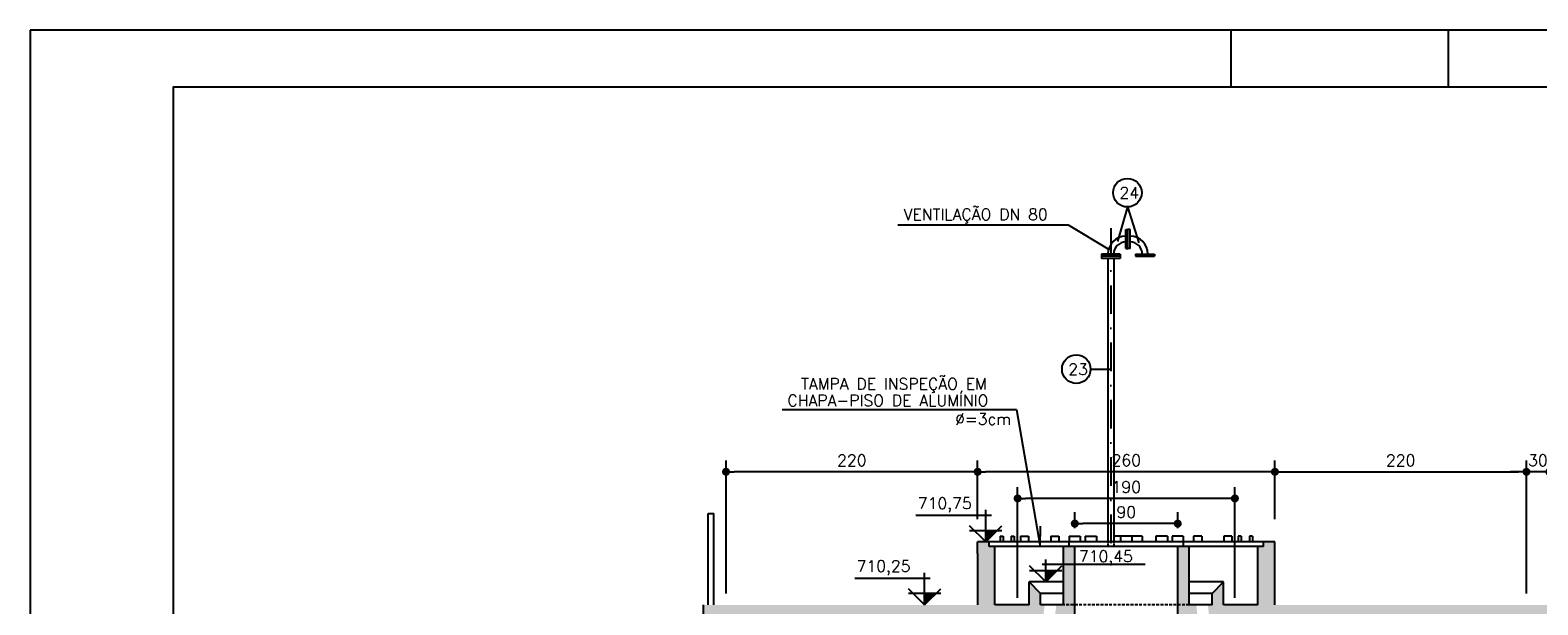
# Model space of a CAD drawing. Extents: x -5456 to -1251, y -1111 to 1859.
# Tile 11 of 24: x -5456 to -4137, y 1357 to 1859. Entities that reach past the tile are written whole.
import ezdxf

# ---------------------------------------------------------------- set-up
doc = ezdxf.new("R2010")
doc.units = 0
doc.header["$LTSCALE"] = 10
doc.header["$MEASUREMENT"] = 0
for name, pattern in [('DASHDOT', [1, 0.5, -0.25, 0, -0.25]), ('HIDDEN', [0.375, 0.25, -0.125]), ('HIDDEN2', [0.1875, 0.125, -0.0625])]:
    doc.linetypes.add(name, pattern=pattern)
doc.layers.get('0').update_dxf_attribs({"linetype": 'CONTINUOUS'})
doc.layers.get('DEFPOINTS').update_dxf_attribs({"linetype": 'CONTINUOUS'})
for name, color, linetype in [('BAR-PECAS', 3, 'CONTINUOUS'), ('ELEVAÇÃO', 2, 'CONTINUOUS'), ('PADRÃO', 5, 'CONTINUOUS')]:
    doc.layers.add(name, color=color, linetype=linetype)
doc.styles.add('ROMANS', font='romans.shx')
doc.dimstyles.new('DIM1', dxfattribs={"dimtxt": 10, "dimasz": 7, "dimexe": 10, "dimexo": 20, "dimgap": 5, "dimtad": 1, "dimdec": 0, "dimzin": 0, "dimdsep": 46, "dimtxsty": 'ROMANS', "dimblk": 'DOT', "dimblk1": 'DOT', "dimblk2": 'DOT', "dimsah": 1, "dimcen": 0, "dimclrd": 6, "dimclre": 6, "dimclrt": 2, "dimadec": 0, "dimazin": 0, "dimtfac": 1e-07, "dimtdec": 0, "dimtix": 1, "dimtmove": 2, "dimatfit": 3, "dimldrblk": 'DOT', "dimfxl": 0, "dimtolj": 1, "dimtzin": 0, "dimarcsym": 0})

# ---------------------------------------------------------------- blocks, each defined once
blk = doc.blocks.new('DOT')
at = {"color": 0, "linetype": 'ByBlock'}
blk.add_line((-0.5, 0), (-1, 0), dxfattribs=at)
at = {"color": 0, "linetype": 'ByBlock', "const_width": 0.5}
blk.add_lwpolyline([(-0.25, 0, 1), (0.25, 0, 1)], format="xyb", close=True, dxfattribs=at)
blk = doc.blocks.new('*D85')
at = {"color": 9, "lineweight": -2}
for p, q in [((-4847.4, 1366.6), (-4847.4, 1483)), ((-4627.4, 1431.6), (-4627.4, 1483)), ((-4634.4, 1473), (-4840.4, 1473))]:
    blk.add_line(p, q, dxfattribs=at)
at = {"layer": 'DEFPOINTS', "color": 0}
for p in [(-4847.4, 1473), (-4627.4, 1411.6), (-4847.4, 1346.6)]:
    blk.add_point(p, dxfattribs=at)
at = {"color": 9, "lineweight": -2, "xscale": 7, "yscale": 7, "zscale": 7, "rotation": 180}
blk.add_blockref('DOT', (-4847.4, 1473), dxfattribs=at)
at = {"color": 9, "lineweight": -2, "xscale": 7, "yscale": 7, "zscale": 7}
blk.add_blockref('DOT', (-4627.4, 1473), dxfattribs=at)
at = {"color": 3, "insert": (-4737.4, 1483), "char_height": 10, "attachment_point": 5, "style": 'ROMANS'}
blk.add_mtext('\\A1;220', dxfattribs=at)
blk = doc.blocks.new('_DOT')
at = {"color": 0, "linetype": 'ByBlock'}
blk.add_line((-0.5, 0), (-1, 0), dxfattribs=at)
at = {"color": 0, "linetype": 'ByBlock', "const_width": 0.5}
blk.add_lwpolyline([(-0.25, 0, 1), (0.25, 0, 1)], format="xyb", close=True, dxfattribs=at)
blk = doc.blocks.new('*D87')
at = {"color": 9, "lineweight": -2}
for p, q in [((-4627.4, 1431.6), (-4627.4, 1483)), ((-4367.4, 1431.6), (-4367.4, 1483)), ((-4374.4, 1473), (-4620.4, 1473))]:
    blk.add_line(p, q, dxfattribs=at)
at = {"layer": 'DEFPOINTS', "color": 0}
for p in [(-4627.4, 1473), (-4627.4, 1411.6), (-4367.4, 1411.6)]:
    blk.add_point(p, dxfattribs=at)
at = {"color": 9, "lineweight": -2, "xscale": 7, "yscale": 7, "zscale": 7, "rotation": 180}
blk.add_blockref('DOT', (-4627.4, 1473), dxfattribs=at)
at = {"color": 9, "lineweight": -2, "xscale": 7, "yscale": 7, "zscale": 7}
blk.add_blockref('DOT', (-4367.4, 1473), dxfattribs=at)
at = {"color": 3, "insert": (-4497.4, 1483), "char_height": 10, "attachment_point": 5, "style": 'ROMANS'}
blk.add_mtext('\\A1;260', dxfattribs=at)
blk = doc.blocks.new('*D88')
at = {"color": 9, "lineweight": -2}
for p, q in [((-4367.4, 1451.6), (-4367.4, 1483)), ((-4147.4, 1366.6), (-4147.4, 1483)), ((-4360.4, 1473), (-4154.4, 1473))]:
    blk.add_line(p, q, dxfattribs=at)
at = {"layer": 'DEFPOINTS', "color": 0}
for p in [(-4147.4, 1473), (-4367.4, 1431.6), (-4147.4, 1346.6)]:
    blk.add_point(p, dxfattribs=at)
at = {"color": 9, "lineweight": -2, "xscale": 7, "yscale": 7, "zscale": 7, "rotation": 180}
blk.add_blockref('DOT', (-4367.4, 1473), dxfattribs=at)
at = {"color": 9, "lineweight": -2, "xscale": 7, "yscale": 7, "zscale": 7}
blk.add_blockref('DOT', (-4147.4, 1473), dxfattribs=at)
at = {"color": 3, "insert": (-4257.4, 1483), "char_height": 10, "attachment_point": 5, "style": 'ROMANS'}
blk.add_mtext('\\A1;220', dxfattribs=at)
blk = doc.blocks.new('*D91')
at = {"color": 9, "lineweight": -2}
for p, q in [((-4592.4, 1362.8), (-4592.4, 1459.7)), ((-4402.4, 1362.8), (-4402.4, 1459.7)), ((-4409.4, 1449.7), (-4585.4, 1449.7))]:
    blk.add_line(p, q, dxfattribs=at)
at = {"layer": 'DEFPOINTS', "color": 0}
for p in [(-4592.4, 1449.7), (-4592.4, 1342.8), (-4402.4, 1342.8)]:
    blk.add_point(p, dxfattribs=at)
at = {"color": 9, "lineweight": -2, "xscale": 7, "yscale": 7, "zscale": 7, "rotation": 180}
blk.add_blockref('DOT', (-4592.4, 1449.7), dxfattribs=at)
at = {"color": 9, "lineweight": -2, "xscale": 7, "yscale": 7, "zscale": 7}
blk.add_blockref('DOT', (-4402.4, 1449.7), dxfattribs=at)
at = {"color": 3, "insert": (-4497.4, 1459.7), "char_height": 10, "attachment_point": 5, "style": 'ROMANS'}
blk.add_mtext('\\A1;190', dxfattribs=at)
blk = doc.blocks.new('*D94')
at = {"color": 9, "lineweight": -2}
for p, q in [((-4542.4, 1423.8), (-4542.4, 1437.7)), ((-4452.4, 1423.8), (-4452.4, 1437.7)), ((-4459.4, 1427.7), (-4535.4, 1427.7))]:
    blk.add_line(p, q, dxfattribs=at)
at = {"layer": 'DEFPOINTS', "color": 0}
for p in [(-4542.4, 1427.7), (-4542.4, 1403.8), (-4452.4, 1403.8)]:
    blk.add_point(p, dxfattribs=at)
at = {"color": 9, "lineweight": -2, "xscale": 7, "yscale": 7, "zscale": 7, "rotation": 180}
blk.add_blockref('DOT', (-4542.4, 1427.7), dxfattribs=at)
at = {"color": 9, "lineweight": -2, "xscale": 7, "yscale": 7, "zscale": 7}
blk.add_blockref('DOT', (-4452.4, 1427.7), dxfattribs=at)
at = {"color": 3, "insert": (-4497.4, 1437.7), "char_height": 10, "attachment_point": 5, "style": 'ROMANS'}
blk.add_mtext('\\A1;90', dxfattribs=at)
blk = doc.blocks.new('*D192')
at = {"color": 9, "lineweight": -2}
for p, q in [((-4147.4, 1366.6), (-4147.4, 1483)), ((-4127.4, 1366.6), (-4127.4, 1483)), ((-4154.4, 1473), (-4161.4, 1473)), ((-4127.4, 1473), (-4147.4, 1473)), ((-4120.4, 1473), (-4113.4, 1473))]:
    blk.add_line(p, q, dxfattribs=at)
at = {"layer": 'DEFPOINTS', "color": 0}
for p in [(-4147.4, 1473), (-4147.4, 1346.6), (-4127.4, 1346.6)]:
    blk.add_point(p, dxfattribs=at)
at = {"color": 9, "lineweight": -2, "xscale": 7, "yscale": 7, "zscale": 7}
blk.add_blockref('DOT', (-4147.4, 1473), dxfattribs=at)
at = {"color": 9, "lineweight": -2, "xscale": 7, "yscale": 7, "zscale": 7, "rotation": 180}
blk.add_blockref('DOT', (-4127.4, 1473), dxfattribs=at)
at = {"color": 3, "insert": (-4137.4, 1483), "char_height": 10, "attachment_point": 5, "style": 'ROMANS'}
blk.add_mtext('\\A1;30', dxfattribs=at)

msp = doc.modelspace()

# ---------------------------------------------------------------- hatches: boundary and pattern name
h = msp.add_hatch()
h.set_pattern_fill('AR-CONC', color=9, scale=3, style=0)
h.set_pattern_definition([(130, (-8342.223, -3316.469), (-21.517805, -1.882564), [2.25, -24.75]), (185, (-8342.223, -3316.469), (4.16254, 22.565764), [1.8, -19.8]), (79.5486, (-8344.016, -3316.625), (-17.35528, 20.683186), [1.912206, -21.03426]), (133.8158, (-8342.223, -3310.469), (-32.01723, -4.96557), [3.375, -37.125]), (83.3644, (-8344.89, -3310.882), (-28.03988, 29.22354), [2.86831, -31.55139]), (188.8158, (-8342.223, -3310.47), (-28.03986, 29.22356), [2.7, -29.7]), (159, (-8345.223, -3311.969), (-17.90721, -12.078567), [2.25, -24.75]), (214, (-8345.223, -3311.969), (-7.29946, 21.7545), [1.8, -19.8]), (108.5486, (-8346.716, -3312.975), (-25.20668, 9.675915), [1.912206, -21.03426]), (142.5, (-8342.223, -3316.4686), (-0.364796, 9.986816), [0, -19.56, 0, -20.1, 0, -19.875]), (172.5, (-8342.223, -3316.469), (-7.892086, 11.832351), [0, -11.46, 0, -19.11, 0, -7.575]), (212.5, (-8335.533, -3316.469), (-16.014673, -0.676646), [0, -7.5, 0, -23.4, 0, -31.05]), (222.5, (-8332.533, -3316.469), (-17.495585, 3.00315), [0, -9.75, 0, -15.54, 0, -22.05])])
h.paths.add_polyline_path([(-4867.4, 1346.6), (-4847.4, 1346.6), (-4847.4, 1286.6), (-4867.4, 1286.6)], flags=16)
h.paths.add_polyline_path([(-4867.4, 1266.6), (-4867.4, 1286.6), (-4847.4, 1286.6), (-4847.4, 1256.6), (-4827.4, 1256.6), (-4827.4, 1276.6), (-4817.4, 1286.6), (-4817.4, 1246.6), (-4847.4, 1246.6), (-4847.4, 1201.9), (-4847.4, 1036.6), (-4867.4, 1036.6)], flags=17)
h.paths.add_polyline_path([(-4867.4, 1036.6), (-4847.9, 1036.6), (-4847.9, 1036.6), (-4847.9, 1036.6), (-4847.4, 1036.6), (-4847.4, 1007.8), (-4851, 1007.8), (-4851, 1006.4), (-4847.4, 1006.4), (-4847.4, 1002.8), (-4847.4, 946.6), (-4850.9, 946.6), (-4850.9, 945.3), (-4847.4, 945.3), (-4847.4, 943.2), (-4847.4, 866.6), (-4867.4, 866.6)], flags=17)
h.paths.add_polyline_path([(-4867.4, 866.6), (-4847.4, 866.6), (-4847.4, 831.6), (-4867.4, 831.6)], flags=17)
h.paths.add_polyline_path([(-4867.4, 831.6), (-4847.4, 831.6), (-4847.4, 706.6), (-4867.4, 706.6)], flags=17)
h.paths.add_polyline_path([(-4867.4, 706.6), (-4847.4, 706.6), (-4847.4, 646.6), (-4651.7, 646.6), (-4651.7, 642.3), (-4650.2, 642.3), (-4650.2, 646.6), (-4498.3, 646.6), (-4498.3, 642.3), (-4496.8, 642.3), (-4496.8, 646.6), (-4344.7, 646.6), (-4344.7, 642.3), (-4343.2, 642.3), (-4343.2, 646.6), (-4147.4, 646.6), (-4147.4, 945.5), (-4143.9, 945.6), (-4143.9, 946.9), (-4147.4, 946.9), (-4147.4, 1006.4), (-4144.1, 1006.4), (-4144.1, 1007.8), (-4147.4, 1007.8), (-4147.4, 1246.6), (-4177.4, 1246.6), (-4177.4, 1286.6), (-4167.4, 1276.6), (-4167.4, 1256.6), (-4147.4, 1256.6), (-4147.4, 1346.6), (-4376.7, 1346.6), (-4367.4, 1365.7), (-4367.4, 1356.6), (-3907.4, 1356.6), (-3907.4, 1401.6), (-3907.4, 1411.6), (-3897.4, 1411.6), (-3897.4, 1407.6), (-3892.4, 1407.6), (-3892.4, 1356.6), (-3862.4, 1356.6), (-3862.4, 1376.6), (-3852.4, 1366.6), (-3852.4, 1356.6), (-3848.7, 1356.6), (-3849.9, 1346.6), (-3862.4, 1346.6), (-3862.4, 1295), (-3872.3, 1295), (-3872.3, 1292), (-3862.4, 1292), (-3862.4, 1286.6), (-3877.4, 1286.6), (-3877.4, 1346.6), (-4127.4, 1346.6), (-4127.4, 1256.6), (-4107.4, 1256.6), (-4107.4, 1276.6), (-4097.4, 1286.6), (-4097.4, 1246.6), (-4127.4, 1246.6), (-4127.4, 1007.8), (-4131, 1007.8), (-4131, 1006.4), (-4127.4, 1006.4), (-4127.4, 950.3), (-4127.5, 950.2), (-4127.5, 946.6), (-4130.9, 946.6), (-4130.9, 945.3), (-4127.5, 945.3), (-4127.5, 943.2), (-4127.4, 943.2), (-4127.4, 646.6), (-3931.7, 646.6), (-3931.7, 642.3), (-3930.2, 642.3), (-3930.2, 646.6), (-3778.3, 646.6), (-3778.3, 642.3), (-3776.8, 642.3), (-3776.8, 646.6), (-3665.4, 646.6, 0.132437), (-3657.3, 634.4), (-3660.5, 626.6), (-4867.4, 626.6)])
h.paths.add_polyline_path([(-3611.9, 646.6), (-3427.4, 646.6), (-3427.4, 936.8), (-3407.4, 919.5), (-3407.4, 626.6), (-3660.5, 626.6), (-3657.3, 634.4, 0.538906)])
h.paths.add_polyline_path([(-3427.4, 992.8, 0.208186), (-3407.4, 1019.9), (-3407.4, 919.5), (-3427.4, 936.8), (-3427.4, 945.5), (-3424, 945.6), (-3424, 946.9), (-3427.4, 946.9)])
h.paths.add_polyline_path([(-3427.4, 1065.9, -0.208186), (-3407.4, 1038.7), (-3407.4, 1019.9, -0.208186), (-3427.4, 992.8), (-3427.4, 1006.4), (-3424.3, 1006.4), (-3424.3, 1007.8), (-3427.4, 1007.8)])
h.paths.add_polyline_path([(-3407.4, 1083.6), (-3407.4, 1038.7, 0.137731), (-3418.3, 1058.8)])
h.paths.add_polyline_path([(-3427.4, 1246.6), (-3457.4, 1246.6), (-3457.4, 1286.6), (-3447.4, 1276.6), (-3447.4, 1256.6), (-3427.4, 1256.6), (-3427.4, 1346.6), (-3520.2, 1346.6), (-3518.1, 1356.6), (-3407.4, 1356.6), (-3407.4, 1083.6), (-3418.3, 1058.8, 0.06849), (-3427.4, 1065.9)])
h.paths.add_polyline_path([(-3647.4, 1367.2), (-3647.4, 1356.6), (-3518.1, 1356.6), (-3520.2, 1346.6), (-3657.1, 1346.6)])
h.paths.add_polyline_path([(-3662.4, 1407.6), (-3657.4, 1407.6), (-3657.4, 1411.6), (-3647.4, 1411.6), (-3647.4, 1401.6), (-3647.4, 1367.2), (-3657.1, 1346.6), (-3677.4, 1346.6), (-3677.4, 1320.5, 0.135637), (-3692.4, 1321), (-3692.4, 1346.6), (-3704.9, 1346.6), (-3706.1, 1356.6), (-3702.4, 1356.6), (-3702.4, 1366.6), (-3692.4, 1376.6), (-3692.4, 1356.6), (-3662.4, 1356.6)])
h.paths.add_polyline_path([(-3692.4, 1321, -0.135637), (-3677.4, 1320.5), (-3677.4, 1286.6), (-3692.4, 1286.6), (-3692.4, 1292), (-3682.5, 1292), (-3682.5, 1295), (-3692.4, 1295)], flags=17)
h.paths.add_polyline_path([(-3732.4, 1407.6), (-3722.4, 1407.6), (-3722.4, 1356.6), (-3732.4, 1356.6)], flags=16)
h.paths.add_polyline_path([(-3732.4, 1356.6), (-3722.4, 1356.6), (-3716.2, 1356.6), (-3715, 1346.6), (-3732.4, 1346.6)], flags=16)
h.paths.add_polyline_path([(-3832.4, 1407.6), (-3822.4, 1407.6), (-3822.4, 1356.6), (-3832.4, 1356.6)], flags=16)
h.paths.add_polyline_path([(-3838.6, 1356.6), (-3832.4, 1356.6), (-3822.4, 1356.6), (-3822.4, 1346.6), (-3839.8, 1346.6)], flags=16)
h.paths.add_polyline_path([(-4382.4, 1407.6), (-4377.4, 1407.6), (-4377.4, 1411.6), (-4367.4, 1411.6), (-4367.4, 1401.6), (-4367.4, 1365.7), (-4376.7, 1346.6), (-4397.4, 1346.6), (-4397.4, 1320.5, 0.135637), (-4412.4, 1321), (-4412.4, 1346.6), (-4424.9, 1346.6), (-4426.1, 1356.6), (-4422.4, 1356.6), (-4422.4, 1366.6), (-4412.4, 1376.6), (-4412.4, 1356.6), (-4382.4, 1356.6)], flags=17)
h.paths.add_polyline_path([(-4412.4, 1321, -0.135637), (-4397.4, 1320.5), (-4397.4, 1286.6), (-4412.4, 1286.6), (-4412.4, 1292), (-4402.5, 1292), (-4402.5, 1295), (-4412.4, 1295)], flags=17)
h.paths.add_polyline_path([(-4452.4, 1407.6), (-4442.4, 1407.6), (-4442.4, 1356.6), (-4452.4, 1356.6)], flags=17)
h.paths.add_polyline_path([(-4452.4, 1356.6), (-4442.4, 1356.6), (-4436.2, 1356.6), (-4435, 1346.6), (-4452.4, 1346.6)], flags=17)
h.paths.add_polyline_path([(-4552.4, 1407.6), (-4542.4, 1407.6), (-4542.4, 1356.6), (-4552.4, 1356.6)], flags=17)
h.paths.add_polyline_path([(-4597.4, 1346.6), (-4847.4, 1346.6), (-4867.4, 1346.6), (-4867.4, 1356.6), (-4627.4, 1356.6), (-4627.4, 1401.6), (-4627.4, 1411.6), (-4617.4, 1411.6), (-4617.4, 1407.6), (-4612.4, 1407.6), (-4612.4, 1356.6), (-4582.4, 1356.6), (-4582.4, 1376.6), (-4572.4, 1366.6), (-4572.4, 1356.6), (-4568.7, 1356.6), (-4569.9, 1346.6), (-4582.4, 1346.6), (-4582.4, 1295), (-4592.3, 1295), (-4592.3, 1292), (-4582.4, 1292), (-4582.4, 1286.6), (-4597.4, 1286.6)], flags=17)
h.paths.add_polyline_path([(-4558.6, 1356.6), (-4552.4, 1356.6), (-4542.4, 1356.6), (-4542.4, 1346.6), (-4559.8, 1346.6)], flags=17)
h.paths.add_polyline_path([(-4014.7, 1341.7), (-4014.7, 1361.5), (-4029.7, 1361.5), (-4029.7, 1341.7)], flags=25)
at = {"layer": 'ELEVAÇÃO'}
for points in [[(-4620.3, 1421.7), (-4610.2, 1421.7), (-4620.3, 1411.6)], [(-4567.8, 1386.7), (-4557.7, 1386.7), (-4567.8, 1376.6)], [(-4673.8, 1366.7), (-4663.7, 1366.7), (-4673.8, 1356.6)]]:
    msp.add_hatch(color=256, dxfattribs=at).paths.add_polyline_path(points)

# ---------------------------------------------------------------- linework, layer by layer
at = {"color": 9}
for p, q in [((-4496.4, 1704.7), (-4505, 1674.4)), ((-4496.4, 1704.7), (-4486.3, 1673.2)), ((-4697.3, 1689.2), (-4548.1, 1689.2)), ((-4548.1, 1689.2), (-4512.3, 1667.6)), ((-4528.6, 1562.8), (-4510.9, 1562.8)), ((-4798.4, 1527.5), (-4593.3, 1527.5)), ((-4593.3, 1527.5), (-4572.6, 1407.7)), ((-4572.6, 1407.7), (-4572.5, 1425.3))]:
    msp.add_line(p, q, dxfattribs=at)
at = {"color": 9, "linetype": 'DASHDOT', "ltscale": 5}
msp.add_line((-4510.9, 1686.2), (-4510.9, 1407.6), dxfattribs=at)
at = {"color": 3}
for p, q in [((-4497.8, 1684.9), (-4495.9, 1684.9)), ((-4497.8, 1668.4), (-4497.8, 1684.9)), ((-4494, 1684.9), (-4495.9, 1684.9)), ((-4495.9, 1668.4), (-4495.9, 1684.9)), ((-4494, 1668.4), (-4494, 1684.9)), ((-4519.2, 1663.5), (-4519.2, 1659.7)), ((-4502.7, 1663.5), (-4519.2, 1663.5)), ((-4502.7, 1661.6), (-4519.2, 1661.6)), ((-4502.7, 1663.5), (-4502.7, 1659.7)), ((-4497.8, 1668.4), (-4495.9, 1668.4)), ((-4494, 1668.4), (-4495.9, 1668.4)), ((-4489.2, 1663.5), (-4489.2, 1661.6)), ((-4489.2, 1663.5), (-4472.7, 1663.5)), ((-4489.2, 1661.6), (-4472.7, 1661.6)), ((-4472.7, 1663.5), (-4472.7, 1661.6)), ((-4502.7, 1659.7), (-4519.2, 1659.7)), ((-4513.4, 1659.7), (-4513.4, 1411.6)), ((-4508.4, 1659.7), (-4508.4, 1411.6)), ((-4607.7, 1416.6), (-4605.1, 1416.6)), ((-4607.7, 1416.6), (-4607.7, 1411.6)), ((-4605.1, 1416.6), (-4605.1, 1411.6)), ((-4598, 1416.6), (-4598, 1411.6)), ((-4598, 1416.6), (-4595.4, 1416.6)), ((-4595.4, 1416.6), (-4595.4, 1411.6)), ((-4589.9, 1416.6), (-4582.8, 1416.6)), ((-4589.9, 1416.6), (-4589.9, 1411.6)), ((-4582.8, 1416.6), (-4582.8, 1411.6)), ((-4563.4, 1416.6), (-4556.4, 1416.6)), ((-4563.4, 1416.6), (-4563.4, 1411.6)), ((-4556.4, 1416.6), (-4556.4, 1411.6)), ((-4547.3, 1416.6), (-4537.6, 1416.6)), ((-4547.3, 1416.6), (-4547.3, 1411.6)), ((-4537.6, 1416.6), (-4537.6, 1411.6)), ((-4501.6, 1416.6), (-4508.4, 1416.6)), ((-4492.4, 1416.6), (-4502.4, 1416.6)), ((-4502.4, 1416.6), (-4502.4, 1411.6)), ((-4483.6, 1416.6), (-4493.2, 1416.6)), ((-4492.4, 1416.6), (-4492.4, 1411.6)), ((-4483.6, 1416.6), (-4483.6, 1411.6)), ((-4447.6, 1416.6), (-4457.2, 1416.6)), ((-4457.2, 1416.6), (-4457.2, 1411.6)), ((-4447.6, 1416.6), (-4447.6, 1411.6)), ((-4431.4, 1416.6), (-4438.5, 1416.6)), ((-4438.5, 1416.6), (-4438.5, 1411.6)), ((-4431.4, 1416.6), (-4431.4, 1411.6)), ((-4405, 1416.6), (-4412, 1416.6)), ((-4412, 1416.6), (-4412, 1411.6)), ((-4405, 1416.6), (-4405, 1411.6)), ((-4396.9, 1416.6), (-4399.5, 1416.6)), ((-4399.5, 1416.6), (-4399.5, 1411.6)), ((-4396.9, 1416.6), (-4396.9, 1411.6)), ((-4387.1, 1416.6), (-4389.7, 1416.6)), ((-4389.7, 1416.6), (-4389.7, 1411.6)), ((-4387.1, 1416.6), (-4387.1, 1411.6)), ((-4552.4, 1376.6), (-4582.4, 1376.6)), ((-4412.4, 1376.6), (-4442.4, 1376.6)), ((-4552.4, 1366.6), (-4572.4, 1366.6)), ((-4422.4, 1366.6), (-4442.4, 1366.6))]:
    msp.add_line(p, q, dxfattribs=at)
at = {"color": 5}
for p, q in [((-4367.4, 1411.6), (-4627.4, 1411.6)), ((-4627.4, 1401.6), (-4627.4, 1411.6)), ((-4617.4, 1407.6), (-4617.4, 1411.6)), ((-4547.4, 1407.6), (-4547.4, 1411.6)), ((-4447.4, 1407.6), (-4447.4, 1411.6)), ((-4377.4, 1407.6), (-4377.4, 1411.6)), ((-4367.4, 1356.6), (-4367.4, 1411.6)), ((-4627.4, 1401.6), (-4627.4, 1356.6)), ((-4377.4, 1407.6), (-4617.4, 1407.6)), ((-4612.4, 1356.6), (-4612.4, 1407.6)), ((-4552.4, 1356.6), (-4552.4, 1407.6)), ((-4542.4, 1346.6), (-4542.4, 1407.6)), ((-4452.4, 1346.6), (-4452.4, 1407.6)), ((-4442.4, 1356.6), (-4442.4, 1407.6)), ((-4382.4, 1356.6), (-4382.4, 1407.6)), ((-4582.4, 1356.6), (-4582.4, 1376.6)), ((-4572.4, 1366.6), (-4582.4, 1376.6)), ((-4422.4, 1366.6), (-4412.4, 1376.6)), ((-4412.4, 1356.6), (-4412.4, 1376.6)), ((-4572.4, 1356.6), (-4572.4, 1366.6)), ((-4422.4, 1356.6), (-4422.4, 1366.6)), ((-4867.4, 1356.6), (-4867.4, 1256.6)), ((-4582.4, 1356.6), (-4612.4, 1356.6)), ((-4552.4, 1356.6), (-4572.4, 1356.6)), ((-4422.4, 1356.6), (-4442.4, 1356.6)), ((-4382.4, 1356.6), (-4412.4, 1356.6))]:
    msp.add_line(p, q, dxfattribs=at)
at = {"color": 4}
for p, q in [((-4533.4, 1416.6), (-4523.4, 1416.6)), ((-4533.4, 1416.6), (-4533.4, 1411.6)), ((-4523.4, 1416.6), (-4523.4, 1411.6)), ((-4471.4, 1416.6), (-4471.4, 1411.6)), ((-4461.4, 1416.6), (-4471.4, 1416.6)), ((-4461.4, 1416.6), (-4461.4, 1411.6))]:
    msp.add_line(p, q, dxfattribs=at)
at = {"color": 7, "linetype": 'HIDDEN2'}
for p, q in [((-4513.4, 1411.6), (-4513.4, 1407.6)), ((-4508.4, 1411.6), (-4508.4, 1407.6))]:
    msp.add_line(p, q, dxfattribs=at)
at = {"color": 7, "linetype": 'HIDDEN'}
msp.add_line((-4442.4, 1356.6), (-4552.4, 1356.6), dxfattribs=at)
at = {"color": 9}
for centre in [(-4496.4, 1717.2), (-4541.1, 1562.8)]:
    msp.add_circle(centre, 12.5, dxfattribs=at)
at = {"color": 3}
for centre, radius, start, end in [((-4497.8, 1663.5), 15.6, 90, 180), ((-4494, 1663.5), 15.6, 0, 90), ((-4497.8, 1663.5), 10.6, 90, 180), ((-4494, 1663.5), 10.6, 0, 90)]:
    msp.add_arc(centre, radius, start, end, dxfattribs=at)
at = {"layer": 'BAR-PECAS', "color": 3}
for p, q in [((-4862.9, 1436.6), (-4858.1, 1436.6)), ((-4862.9, 1356.6), (-4862.9, 1436.6)), ((-4858.1, 1356.6), (-4858.1, 1436.6))]:
    msp.add_line(p, q, dxfattribs=at)
at = {"layer": 'ELEVAÇÃO', "color": 3, "linetype": 'Continuous'}
for p, q in [((-4620.3, 1411.6), (-4620.3, 1439.7)), ((-4615.3, 1434.7), (-4681.4, 1434.7)), ((-4620.3, 1411.6), (-4634.5, 1425.7)), ((-4620.3, 1411.6), (-4606.2, 1425.7)), ((-4634.5, 1421.7), (-4606.2, 1421.7)), ((-4673.8, 1356.6), (-4673.8, 1384.7)), ((-4567.8, 1376.6), (-4582, 1390.7)), ((-4582, 1386.7), (-4553.7, 1386.7)), ((-4481, 1392), (-4571, 1392)), ((-4567.8, 1376.6), (-4567.8, 1396.2)), ((-4567.8, 1376.6), (-4553.7, 1390.7)), ((-4668.8, 1379.7), (-4734.8, 1379.7)), ((-4673.8, 1356.6), (-4687.9, 1370.7)), ((-4687.9, 1366.7), (-4659.7, 1366.7)), ((-4673.8, 1356.6), (-4659.7, 1370.7))]:
    msp.add_line(p, q, dxfattribs=at)
at = {"layer": 'PADRÃO', "color": 2}
for p, q in [((-4406, 1859.4), (-4406, 1809.4)), ((-4216, 1859.4), (-4216, 1809.4))]:
    msp.add_line(p, q, dxfattribs=at)
msp.add_lwpolyline([(-5456, 1859.4), (-5456, -1110.6), (-1251, -1110.6), (-1251, 1859.4), (-5456, 1859.4)], dxfattribs=at)
at = {"layer": 'PADRÃO', "color": 1}
msp.add_lwpolyline([(-5331, -1060.6), (-1301, -1060.6), (-1301, 1809.4), (-5331, 1809.4)], close=True, dxfattribs=at)

# ---------------------------------------------------------------- texts
at = {"color": 2, "style": 'ROMANS'}
for s, p in [('24', (-4503.4, 1712.1)), ('23', (-4548.1, 1557.7))]:
    msp.add_text(s, height=10, dxfattribs=at).set_placement(p)
at = {"color": 3, "style": 'ROMANS'}
for s, p in [('VENTILAÇÃO DN 80', (-4692.1, 1693.2)), ('TAMPA DE INSPEÇÃO EM ', (-4781.8, 1544.9)), ('CHAPA-PISO DE ALUMÍNIO', (-4793.7, 1530.4)), ('%%C=3cm', (-4647, 1514.2)), ('710,75', (-4679.7, 1440.5)), ('710,45', (-4538.8, 1394.1)), ('710,25', (-4733.2, 1385.5))]:
    msp.add_text(s, height=10, dxfattribs=at).set_placement(p)

# ---------------------------------------------------------------- dimensions: what is measured, and where the dimension line sits
at = {"color": 2}
for base, p1, p2, picture, middle in [((-4847.4, 1473), (-4627.4, 1411.6), (-4847.4, 1346.6), '*D85', (-4737.4, 1483)), ((-4627.4, 1473), (-4367.4, 1411.6), (-4627.4, 1411.6), '*D87', (-4497.4, 1483)), ((-4147.4, 1473), (-4367.4, 1431.6), (-4147.4, 1346.6), '*D88', (-4257.4, 1483)), ((-4592.4, 1449.7), (-4402.4, 1342.8), (-4592.4, 1342.8), '*D91', (-4497.4, 1459.7)), ((-4542.4, 1427.7), (-4452.4, 1403.8), (-4542.4, 1403.8), '*D94', (-4497.4, 1437.7))]:
    dim = msp.add_linear_dim(base=base, p1=p1, p2=p2, angle=180, dimstyle='DIM1', override={"dimclrd": 9, "dimclre": 9, "dimclrt": 3}, dxfattribs=at)
    dim.commit()
    dim.dimension.update_dxf_attribs({"geometry": picture, "text_midpoint": middle})
dim = msp.add_linear_dim(base=(-4147.4, 1473), p1=(-4127.4, 1346.6), p2=(-4147.4, 1346.6), text='30', dimstyle='DIM1', override={"dimclrd": 9, "dimclre": 9, "dimclrt": 3}, dxfattribs=at)
dim.commit()
dim.dimension.update_dxf_attribs({"geometry": '*D192', "text_midpoint": (-4137.4, 1483)})

doc.saveas('drawing.dxf')
